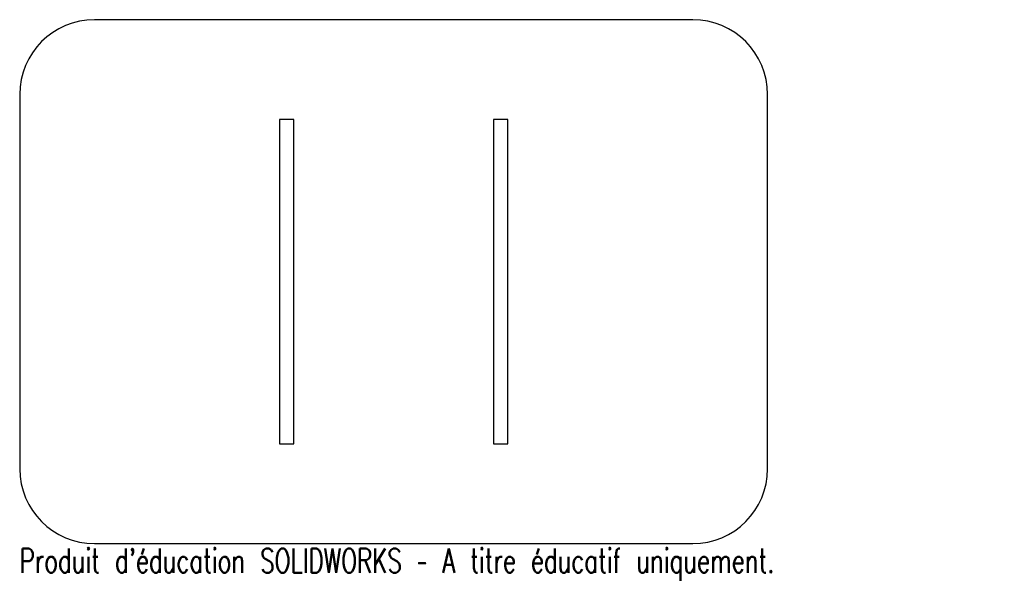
# Model space of a CAD drawing. Header units: millimetres. Extents: x -75 to 122, y -72 to 40.
import ezdxf

# ---------------------------------------------------------------- set-up
doc = ezdxf.new("R2010")
doc.units = ezdxf.units.MM
doc.styles.add('SLDTEXTSTYLE0', font='TXT', dxfattribs={"width": 0.7, "bigfont": 'bigfont'})

msp = doc.modelspace()

# ---------------------------------------------------------------- linework, layer by layer
at = {"color": 7, "linetype": 'Continuous', "lineweight": 25}
for p, q in [((60, 40), (-60, 40)), ((-75, 25), (-75, -50)), ((75, -50), (75, 25)), ((-22.9, 20), (-22.9, -45)), ((-20, 20), (-22.9, 20)), ((-20, -45), (-20, 20)), ((22.9, 20), (20, 20)), ((20, 20), (20, -45)), ((22.9, -45), (22.9, 20)), ((-22.9, -45), (-20, -45)), ((20, -45), (22.9, -45)), ((-60, -65), (60, -65))]:
    msp.add_line(p, q, dxfattribs=at)
for centre, start, end in [((-60, 25), 90, 180), ((60, 25), 0, 90), ((-60, -50), 180, 270), ((60, -50), 270, 0)]:
    msp.add_arc(centre, 15, start, end, dxfattribs=at)

# ---------------------------------------------------------------- texts
at = {"color": 7, "linetype": 'Continuous', "insert": (-75, -66.02), "char_height": 4.8336, "attachment_point": 1, "style": 'SLDTEXTSTYLE0'}
msp.add_mtext("Produit d'éducation SOLIDWORKS – A titre éducatif uniquement.", dxfattribs=at)

doc.saveas('drawing.dxf')
